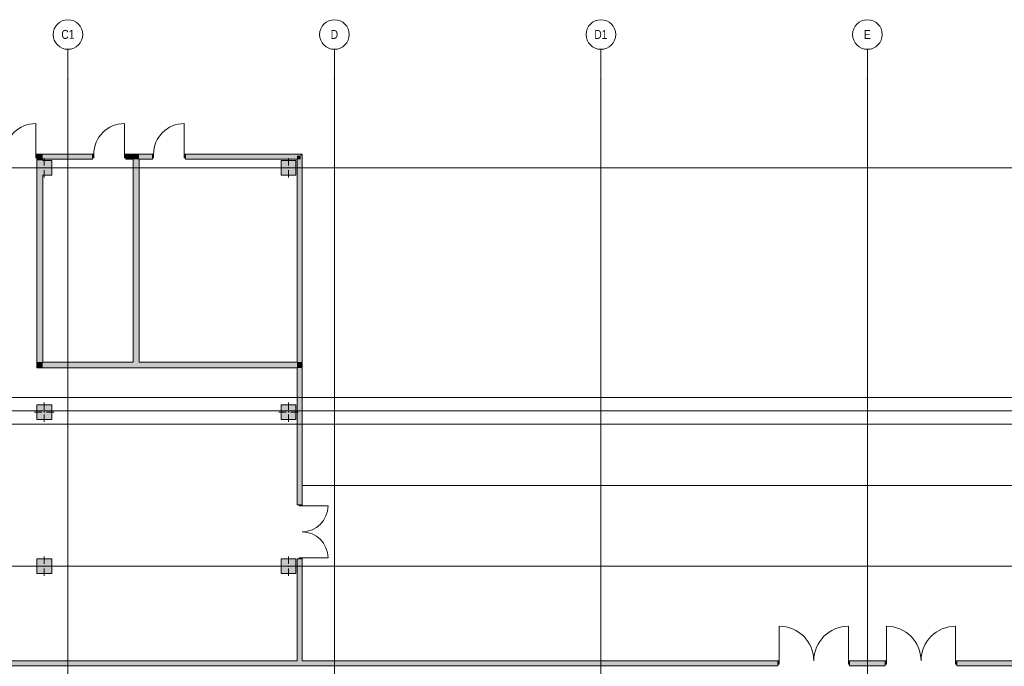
# Model space of a CAD drawing. Header units: millimetres. Extents: x -14761 to 157739, y -22400 to 107990.
# Tile 129 of 256: x 43370 to 76623, y 72370 to 94200. Entities that reach past the tile are written whole.
import ezdxf

# ---------------------------------------------------------------- set-up
doc = ezdxf.new("R2010")
doc.units = ezdxf.units.MM
doc.header["$MEASUREMENT"] = 0
for name, color, linetype in [('Конструктив - Колонны', 7, 'Continuous'), ('Конструктив - Стены Внутр сущ.', 7, 'Continuous'), ('Конструктив - Стены наружние фасад', 7, 'Continuous'), ('Конструктив - Фасадные стены сущ', 7, 'Continuous'), ('Элемент Модели - Оси', 7, 'Continuous')]:
    doc.layers.add(name, color=color, linetype=linetype)
doc.styles.add('СГЕНЕРИР_СТИЛЬ_3', font='txt')

msp = doc.modelspace()

# ---------------------------------------------------------------- hatches: boundary and pattern name
at = {"layer": 'Конструктив - Колонны', "linetype": 'Continuous', "lineweight": 0, "true_color": 0x000000}
for points in [[(43950, 88950), (44150, 88950), (44150, 89450), (43950, 89450)], [(44450, 89450), (44150, 89450), (44150, 88950), (44450, 88950)], [(52200, 88950), (52700, 88950), (52700, 89450), (52200, 89450)], [(43950, 80700), (44450, 80700), (44450, 81200), (43950, 81200)], [(52200, 80700), (52700, 80700), (52700, 81200), (52200, 81200)], [(43950, 75500), (44450, 75500), (44450, 76000), (43950, 76000)], [(52200, 75500), (52700, 75500), (52700, 76000), (52200, 76000)]]:
    msp.add_hatch(color=18, dxfattribs=at).paths.add_polyline_path(points)
at = {"layer": 'Конструктив - Стены Внутр сущ.', "linetype": 'Continuous', "lineweight": 0, "true_color": 0x000000}
for points in [[(43950, 89610), (44150, 89610), (44150, 89640), (43950, 89640)], [(43950, 89490), (44150, 89490), (44150, 89610), (43950, 89610)], [(44150, 89490), (43950, 89490), (43950, 89450), (44150, 89450)], [(47200, 89610), (47400, 89610), (47400, 89640), (47200, 89640)], [(47200, 89490), (47400, 89490), (47400, 89610), (47200, 89610)], [(47200, 89490), (47200, 82642), (47400, 82642), (47400, 89490)], [(43950, 82642), (44150, 82642), (44150, 88950), (43950, 88950)], [(43950, 82642), (43950, 82442), (44150, 82642)], [(44150, 82642), (43950, 82442), (44150, 82442)], [(44150, 82442), (52740, 82442), (52740, 82642), (44150, 82642)], [(52740, 82642), (52740, 82442), (52860, 82442), (52860, 82642)], [(52860, 82642), (52860, 82442), (52890, 82442), (52890, 82642)]]:
    msp.add_hatch(color=18, dxfattribs=at).paths.add_polyline_path(points)
at = {"layer": 'Конструктив - Стены наружние фасад', "linetype": 'Continuous', "lineweight": 0, "true_color": 0x7f7f7f}
for points in [[(43950, 89655), (43910, 89655), (43910, 89540), (43950, 89540)], [(45830, 89540), (45870, 89540), (45870, 89655), (45830, 89655)], [(46950, 89655), (46910, 89655), (46910, 89540), (46950, 89540)], [(47850, 89540), (47890, 89540), (47890, 89655), (47850, 89655)], [(48970, 89655), (48930, 89655), (48930, 89540), (48970, 89540)], [(52905, 77820), (52805, 77820), (52805, 77788), (52905, 77788)], [(52805, 76000), (52905, 76000), (52905, 76032), (52805, 76032)], [(68980, 72440), (69020, 72440), (69020, 72555), (68980, 72555)], [(71400, 72555), (71360, 72555), (71360, 72440), (71400, 72440)], [(72600, 72440), (72640, 72440), (72640, 72555), (72600, 72555)], [(75020, 72555), (74980, 72555), (74980, 72440), (75020, 72440)]]:
    msp.add_hatch(color=8, dxfattribs=at).paths.add_polyline_path(points)
at = {"layer": 'Конструктив - Стены наружние фасад', "linetype": 'Continuous', "lineweight": 0, "true_color": 0x000000}
for points in [[(43950, 89655), (43950, 89640), (45830, 89640), (45830, 89655)], [(44150, 89610), (45830, 89610), (45830, 89640), (44150, 89640)], [(45830, 89610), (44150, 89610), (44150, 89490), (45830, 89490)], [(46950, 89655), (46950, 89640), (47850, 89640), (47850, 89655)], [(46950, 89610), (47200, 89610), (47200, 89640), (46950, 89640)], [(47200, 89610), (46950, 89610), (46950, 89490), (47200, 89490)], [(47400, 89610), (47850, 89610), (47850, 89640), (47400, 89640)], [(47850, 89610), (47400, 89610), (47400, 89490), (47850, 89490)], [(48970, 89640), (52890, 89640), (52890, 89655), (48970, 89655)], [(48970, 89610), (52860, 89610), (52860, 89640), (48970, 89640)], [(52740, 89610), (48970, 89610), (48970, 89490), (52740, 89490)], [(52740, 89490), (52860, 89610), (52740, 89610)], [(52740, 89490), (52860, 89490), (52860, 89610)], [(52740, 89490), (52740, 82642), (52860, 82642), (52860, 89490)], [(52860, 89610), (52890, 89640), (52860, 89640)], [(52860, 89610), (52890, 89610), (52890, 89640)], [(52860, 89610), (52860, 82642), (52890, 82642), (52890, 89610)], [(52890, 89640), (52905, 89655), (52890, 89655)], [(52890, 89640), (52905, 89640), (52905, 89655)], [(52890, 77820), (52905, 77820), (52905, 89640), (52890, 89640)], [(52740, 82442), (52740, 77820), (52860, 77820), (52860, 82442)], [(52860, 77820), (52890, 77820), (52890, 82442), (52860, 82442)], [(52740, 72555), (52860, 72555), (52860, 76000), (52740, 76000)], [(52860, 76000), (52860, 72555), (52890, 72555), (52890, 76000)], [(52890, 76000), (52890, 72555), (52905, 72555), (52905, 76000)], [(35960, 72540), (68980, 72540), (68980, 72555), (35960, 72555)], [(35990, 72510), (68980, 72510), (68980, 72540), (35990, 72540)], [(68980, 72510), (36110, 72510), (36110, 72390), (68980, 72390)], [(71400, 72540), (72600, 72540), (72600, 72555), (71400, 72555)], [(71400, 72510), (72600, 72510), (72600, 72540), (71400, 72540)], [(72600, 72510), (71400, 72510), (71400, 72390), (72600, 72390)], [(75020, 72540), (90940, 72540), (90940, 72555), (75020, 72555)], [(75020, 72510), (90940, 72510), (90940, 72540), (75020, 72540)], [(90940, 72510), (75020, 72510), (75020, 72390), (90940, 72390)]]:
    msp.add_hatch(color=18, dxfattribs=at).paths.add_polyline_path(points)

# ---------------------------------------------------------------- linework, layer by layer
at = {"layer": 'Конструктив - Колонны', "color": 7, "linetype": 'Continuous', "lineweight": 15}
for p, q in [((44200, 89280), (44200, 89530)), ((52450, 89280), (52450, 89530)), ((44120, 89200), (43870, 89200)), ((44200, 89120), (44200, 88870)), ((44280, 89200), (44530, 89200)), ((52370, 89200), (52120, 89200)), ((52450, 89120), (52450, 88870)), ((52530, 89200), (52780, 89200)), ((44200, 81030), (44200, 81280)), ((52450, 81030), (52450, 81280)), ((44120, 80950), (43870, 80950)), ((44200, 80870), (44200, 80620)), ((44280, 80950), (44530, 80950)), ((52370, 80950), (52120, 80950)), ((52450, 80870), (52450, 80620)), ((52530, 80950), (52780, 80950)), ((44200, 75830), (44200, 76080)), ((52450, 75830), (52450, 76080)), ((44120, 75750), (43870, 75750)), ((44200, 75670), (44200, 75420)), ((44280, 75750), (44530, 75750)), ((52370, 75750), (52120, 75750)), ((52450, 75670), (52450, 75420)), ((52530, 75750), (52780, 75750)), ((45000, 72130), (45000, 72430)), ((54000, 72130), (54000, 72430)), ((63000, 72130), (63000, 72430)), ((72000, 72130), (72000, 72430))]:
    msp.add_line(p, q, dxfattribs=at)
at = {"layer": 'Конструктив - Колонны', "color": 7, "linetype": 'Continuous', "lineweight": 15, "flags": 128}
for points in [[(43950, 89450), (43950, 88950)], [(44150, 88950), (44450, 88950), (44450, 89450), (44150, 89450)]]:
    msp.add_lwpolyline(points, dxfattribs=at)
for points in [[(52200, 88950), (52700, 88950), (52700, 89450), (52200, 89450)], [(43950, 80700), (44450, 80700), (44450, 81200), (43950, 81200)], [(52200, 80700), (52700, 80700), (52700, 81200), (52200, 81200)], [(43950, 75500), (44450, 75500), (44450, 76000), (43950, 76000)], [(52200, 75500), (52700, 75500), (52700, 76000), (52200, 76000)]]:
    msp.add_lwpolyline(points, close=True, dxfattribs=at)
at = {"layer": 'Конструктив - Колонны', "color": 7, "linetype": 'Continuous', "lineweight": 15}
for p in [(44200, 89200), (52450, 89200), (44200, 80950), (52450, 80950), (44200, 75750), (52450, 75750)]:
    msp.add_point(p, dxfattribs=at)
at = {"layer": 'Конструктив - Стены Внутр сущ.', "color": 7, "linetype": 'Continuous', "lineweight": 15, "flags": 128}
for points in [[(43950, 89490), (43950, 89450)], [(44150, 89450), (44150, 89490)], [(47200, 89490), (47200, 82642)], [(47400, 82642), (47400, 89490)], [(43950, 88950), (43950, 82642)], [(44150, 82642), (44150, 88950)], [(43950, 82442), (43950, 82642)], [(47200, 82642), (44150, 82642)], [(52740, 82642), (47400, 82642)], [(43950, 82442), (52740, 82442)]]:
    msp.add_lwpolyline(points, dxfattribs=at)
at = {"layer": 'Конструктив - Стены наружние фасад', "color": 7, "linetype": 'Continuous', "lineweight": 15}
for p, q in [((43910, 89655), (43910, 90695)), ((46910, 89655), (46910, 90695)), ((48930, 89655), (48930, 90695)), ((43950, 89655), (43910, 89655)), ((43910, 89655), (43910, 89540)), ((43910, 89540), (43950, 89540)), ((43950, 89655), (43987, 89655)), ((43950, 89655), (43950, 89640)), ((43950, 89540), (43950, 89655)), ((43950, 89655), (43950, 89640)), ((43950, 89655), (43950, 89640)), ((43950, 89655), (43987, 89655)), ((43950, 89655), (43987, 89655)), ((43950, 89640), (43950, 89610)), ((43950, 89640), (43950, 89610)), ((43950, 89640), (43950, 89610)), ((43950, 89610), (43950, 89540)), ((43950, 89610), (43950, 89540)), ((43950, 89610), (43950, 89540)), ((43950, 89540), (43950, 89490)), ((43950, 89540), (43950, 89490)), ((43950, 89540), (43950, 89490)), ((43950, 89490), (43987, 89490)), ((43950, 89490), (43987, 89490)), ((43950, 89490), (43987, 89490)), ((45830, 89655), (45793, 89655)), ((45830, 89655), (45793, 89655)), ((45830, 89655), (45793, 89655)), ((45830, 89490), (45793, 89490)), ((45830, 89490), (45793, 89490)), ((45830, 89490), (45793, 89490)), ((45830, 89655), (45830, 89640)), ((45870, 89655), (45830, 89655)), ((45830, 89655), (45830, 89540)), ((45830, 89655), (45830, 89640)), ((45830, 89655), (45830, 89640)), ((45830, 89640), (45830, 89610)), ((45830, 89640), (45830, 89610)), ((45830, 89640), (45830, 89610)), ((45830, 89610), (45830, 89540)), ((45830, 89610), (45830, 89540)), ((45830, 89610), (45830, 89540)), ((45830, 89540), (45830, 89490)), ((45830, 89540), (45870, 89540)), ((45830, 89540), (45830, 89490)), ((45830, 89540), (45830, 89490)), ((45870, 89540), (45870, 89655)), ((46950, 89655), (46910, 89655)), ((46910, 89655), (46910, 89540)), ((46910, 89540), (46950, 89540)), ((46950, 89655), (46987, 89655)), ((46950, 89655), (46950, 89640)), ((46950, 89540), (46950, 89655)), ((46950, 89655), (46950, 89640)), ((46950, 89655), (46950, 89640)), ((46950, 89655), (46987, 89655)), ((46950, 89655), (46987, 89655)), ((46950, 89640), (46950, 89610)), ((46950, 89640), (46950, 89610)), ((46950, 89640), (46950, 89610)), ((46950, 89610), (46950, 89540)), ((46950, 89610), (46950, 89540)), ((46950, 89610), (46950, 89540)), ((46950, 89540), (46950, 89490)), ((46950, 89540), (46950, 89490)), ((46950, 89540), (46950, 89490)), ((46950, 89490), (46987, 89490)), ((46950, 89490), (46987, 89490)), ((46950, 89490), (46987, 89490)), ((47850, 89655), (47813, 89655)), ((47850, 89655), (47813, 89655)), ((47850, 89655), (47813, 89655)), ((47850, 89490), (47813, 89490)), ((47850, 89490), (47813, 89490)), ((47850, 89490), (47813, 89490)), ((47850, 89655), (47850, 89640)), ((47890, 89655), (47850, 89655)), ((47850, 89655), (47850, 89540)), ((47850, 89655), (47850, 89640)), ((47850, 89655), (47850, 89640)), ((47850, 89640), (47850, 89610)), ((47850, 89640), (47850, 89610)), ((47850, 89640), (47850, 89610)), ((47850, 89610), (47850, 89540)), ((47850, 89610), (47850, 89540)), ((47850, 89610), (47850, 89540)), ((47850, 89540), (47850, 89490)), ((47850, 89540), (47890, 89540)), ((47850, 89540), (47850, 89490)), ((47850, 89540), (47850, 89490)), ((47890, 89540), (47890, 89655)), ((48970, 89655), (48930, 89655)), ((48930, 89655), (48930, 89540)), ((48930, 89540), (48970, 89540)), ((48970, 89655), (49007, 89655)), ((48970, 89655), (48970, 89640)), ((48970, 89540), (48970, 89655)), ((48970, 89655), (48970, 89640)), ((48970, 89655), (48970, 89640)), ((48970, 89655), (49007, 89655)), ((48970, 89655), (49007, 89655)), ((48970, 89640), (48970, 89610)), ((48970, 89640), (48970, 89610)), ((48970, 89640), (48970, 89610)), ((48970, 89610), (48970, 89540)), ((48970, 89610), (48970, 89540)), ((48970, 89610), (48970, 89540)), ((48970, 89540), (48970, 89490)), ((48970, 89540), (48970, 89490)), ((48970, 89540), (48970, 89490)), ((48970, 89490), (49007, 89490)), ((48970, 89490), (49007, 89490)), ((48970, 89490), (49007, 89490)), ((52740, 77820), (52740, 77863)), ((52740, 77820), (52740, 77863)), ((52740, 77820), (52740, 77863)), ((52805, 77820), (52740, 77820)), ((52805, 77820), (52740, 77820)), ((52805, 77820), (52740, 77820)), ((52860, 77820), (52805, 77820)), ((52805, 77788), (52805, 77820)), ((52805, 77820), (52905, 77820)), ((52860, 77820), (52805, 77820)), ((52860, 77820), (52805, 77820)), ((52890, 77820), (52860, 77820)), ((52890, 77820), (52860, 77820)), ((52890, 77820), (52860, 77820)), ((52905, 77820), (52890, 77820)), ((52905, 77820), (52890, 77820)), ((52905, 77820), (52890, 77820)), ((52905, 77820), (52905, 77863)), ((52905, 77820), (52905, 77863)), ((52905, 77820), (52905, 77863)), ((52905, 77820), (52905, 77788)), ((52905, 77788), (52805, 77788)), ((52905, 77788), (53783, 77788)), ((52740, 76000), (52740, 75957)), ((52805, 76000), (52740, 76000)), ((52805, 76000), (52740, 76000)), ((52805, 76000), (52740, 76000)), ((52740, 76000), (52740, 75957)), ((52740, 76000), (52740, 75957)), ((52805, 76000), (52805, 76032)), ((52805, 76032), (52905, 76032)), ((52860, 76000), (52805, 76000)), ((52905, 76000), (52805, 76000)), ((52860, 76000), (52805, 76000)), ((52860, 76000), (52805, 76000)), ((52890, 76000), (52860, 76000)), ((52890, 76000), (52860, 76000)), ((52890, 76000), (52860, 76000)), ((52905, 76000), (52890, 76000)), ((52905, 76000), (52890, 76000)), ((52905, 76000), (52890, 76000)), ((52905, 76032), (52905, 76000)), ((52905, 76032), (53783, 76032)), ((52905, 76000), (52905, 75957)), ((52905, 76000), (52905, 75957)), ((52905, 76000), (52905, 75957)), ((69020, 72555), (69020, 73725)), ((71360, 72555), (71360, 73725)), ((72640, 72555), (72640, 73725)), ((74980, 72555), (74980, 73725)), ((68980, 72555), (68943, 72555)), ((68980, 72555), (68943, 72555)), ((68980, 72555), (68943, 72555)), ((68980, 72555), (68980, 72540)), ((69020, 72555), (68980, 72555)), ((68980, 72555), (68980, 72440)), ((68980, 72555), (68980, 72540)), ((68980, 72555), (68980, 72540)), ((68980, 72540), (68980, 72510)), ((68980, 72540), (68980, 72510)), ((68980, 72540), (68980, 72510)), ((68980, 72510), (68980, 72440)), ((68980, 72510), (68980, 72440)), ((68980, 72510), (68980, 72440)), ((69020, 72440), (69020, 72555)), ((71400, 72555), (71360, 72555)), ((71360, 72555), (71360, 72440)), ((71400, 72555), (71437, 72555)), ((71400, 72555), (71400, 72540)), ((71400, 72440), (71400, 72555)), ((71400, 72555), (71400, 72540)), ((71400, 72555), (71400, 72540)), ((71400, 72555), (71437, 72555)), ((71400, 72555), (71437, 72555)), ((71400, 72540), (71400, 72510)), ((71400, 72540), (71400, 72510)), ((71400, 72540), (71400, 72510)), ((71400, 72510), (71400, 72440)), ((71400, 72510), (71400, 72440)), ((71400, 72510), (71400, 72440)), ((72600, 72555), (72563, 72555)), ((72600, 72555), (72563, 72555)), ((72600, 72555), (72563, 72555)), ((72600, 72555), (72600, 72540)), ((72640, 72555), (72600, 72555)), ((72600, 72555), (72600, 72440)), ((72600, 72555), (72600, 72540)), ((72600, 72555), (72600, 72540)), ((72600, 72540), (72600, 72510)), ((72600, 72540), (72600, 72510)), ((72600, 72540), (72600, 72510)), ((72600, 72510), (72600, 72440)), ((72600, 72510), (72600, 72440)), ((72600, 72510), (72600, 72440)), ((72640, 72440), (72640, 72555)), ((75020, 72555), (74980, 72555)), ((74980, 72555), (74980, 72440)), ((75020, 72555), (75057, 72555)), ((75020, 72555), (75020, 72540)), ((75020, 72440), (75020, 72555)), ((75020, 72555), (75020, 72540)), ((75020, 72555), (75020, 72540)), ((75020, 72555), (75057, 72555)), ((75020, 72555), (75057, 72555)), ((75020, 72540), (75020, 72510)), ((75020, 72540), (75020, 72510)), ((75020, 72540), (75020, 72510)), ((75020, 72510), (75020, 72440)), ((75020, 72510), (75020, 72440)), ((75020, 72510), (75020, 72440)), ((68980, 72390), (68943, 72390)), ((68980, 72390), (68943, 72390)), ((68980, 72390), (68943, 72390)), ((68980, 72440), (68980, 72390)), ((68980, 72440), (69020, 72440)), ((68980, 72440), (68980, 72390)), ((68980, 72440), (68980, 72390)), ((71360, 72440), (71400, 72440)), ((71400, 72440), (71400, 72390)), ((71400, 72440), (71400, 72390)), ((71400, 72440), (71400, 72390)), ((71400, 72390), (71437, 72390)), ((71400, 72390), (71437, 72390)), ((71400, 72390), (71437, 72390)), ((72600, 72390), (72563, 72390)), ((72600, 72390), (72563, 72390)), ((72600, 72390), (72563, 72390)), ((72600, 72440), (72600, 72390)), ((72600, 72440), (72640, 72440)), ((72600, 72440), (72600, 72390)), ((72600, 72440), (72600, 72390)), ((74980, 72440), (75020, 72440)), ((75020, 72440), (75020, 72390)), ((75020, 72440), (75020, 72390)), ((75020, 72440), (75020, 72390)), ((75020, 72390), (75057, 72390)), ((75020, 72390), (75057, 72390)), ((75020, 72390), (75057, 72390))]:
    msp.add_line(p, q, dxfattribs=at)
at = {"layer": 'Конструктив - Стены наружние фасад', "color": 7, "linetype": 'Continuous', "lineweight": 15, "flags": 128}
for points in [[(45830, 89655), (43950, 89655)], [(44150, 89490), (45830, 89490)], [(47850, 89655), (46950, 89655)], [(46950, 89490), (47200, 89490)], [(47400, 89490), (47850, 89490)], [(52890, 89655), (48970, 89655)], [(48970, 89490), (52740, 89490)], [(52740, 89490), (52740, 82642)], [(52905, 89655), (52890, 89655)], [(52905, 77820), (52905, 89655)], [(52740, 82442), (52740, 77820)], [(52740, 76000), (52740, 72555)], [(52905, 72555), (52905, 76000)], [(52740, 72555), (36110, 72555)], [(68980, 72555), (52905, 72555)], [(72600, 72555), (71400, 72555)], [(90940, 72555), (75020, 72555)], [(36110, 72390), (68980, 72390)], [(71400, 72390), (72600, 72390)], [(75020, 72390), (90940, 72390)]]:
    msp.add_lwpolyline(points, dxfattribs=at)
at = {"layer": 'Конструктив - Стены наружние фасад', "color": 7, "linetype": 'Continuous', "lineweight": 15}
for centre, radius, start, end in [((43910, 89655), 1040, 90, 180), ((46910, 89655), 1040, 90, 180), ((48930, 89655), 1040, 90, 180), ((52905, 77788), 878, 270, 0), ((52905, 76032), 878, 0, 90), ((69020, 72555), 1170, 0, 90), ((71360, 72555), 1170, 90, 180), ((72640, 72555), 1170, 0, 90), ((74980, 72555), 1170, 90, 180)]:
    msp.add_arc(centre, radius, start, end, dxfattribs=at)
at = {"layer": 'Конструктив - Фасадные стены сущ', "color": 7, "linetype": 'Continuous', "lineweight": 15}
msp.add_line((132620, 78470), (52905, 78470), dxfattribs=at)
at = {"layer": 'Элемент Модели - Оси', "color": 7, "linetype": 'Continuous', "lineweight": 15}
for p, q in [((45000, 92200), (45000, 93200)), ((54000, 92200), (54000, 93200)), ((63000, 92200), (63000, 93200)), ((72000, 92200), (72000, 93200)), ((45000, 92200), (45000, -1975)), ((54000, 92200), (54000, -1975)), ((63000, 92200), (63000, -1975)), ((72000, 92200), (72000, -1975)), ((-12761, 89200), (155650, 89200)), ((-12137, 81450), (155027, 81450)), ((-12761, 81000), (155650, 81000)), ((-12163, 80550), (155052, 80550)), ((-12761, 75750), (155650, 75750))]:
    msp.add_line(p, q, dxfattribs=at)
for centre in [(45000, 93700), (54000, 93700), (63000, 93700), (72000, 93700)]:
    msp.add_circle(centre, 500, dxfattribs=at)
for p in [(45000, 92200), (45000, 92200), (54000, 92200), (54000, 92200), (63000, 92200), (63000, 92200), (72000, 92200), (72000, 92200)]:
    msp.add_point(p, dxfattribs=at)

# ---------------------------------------------------------------- texts
at = {"layer": 'Элемент Модели - Оси', "color": 30, "lineweight": 5, "true_color": 0xff823e, "char_height": 300, "attachment_point": 4, "style": 'СГЕНЕРИР_СТИЛЬ_3'}
for s, insert in [('\\A1;{\\pql;\\pt0;\\fArial Narrow|b0|i0|c204|p34;C1}', (44778, 93702)), ('\\A1;{\\pql;\\pt0;\\fArial Narrow|b0|i0|c204|p34;D}', (53874, 93702)), ('\\A1;{\\pql;\\pt0;\\fArial Narrow|b0|i0|c204|p34;D1}', (62778, 93702)), ('\\A1;{\\pql;\\pt0;\\fArial Narrow|b0|i0|c204|p34;E}', (71884, 93702))]:
    msp.add_mtext(s, dxfattribs=dict(at, insert=insert))

doc.saveas('drawing.dxf')
